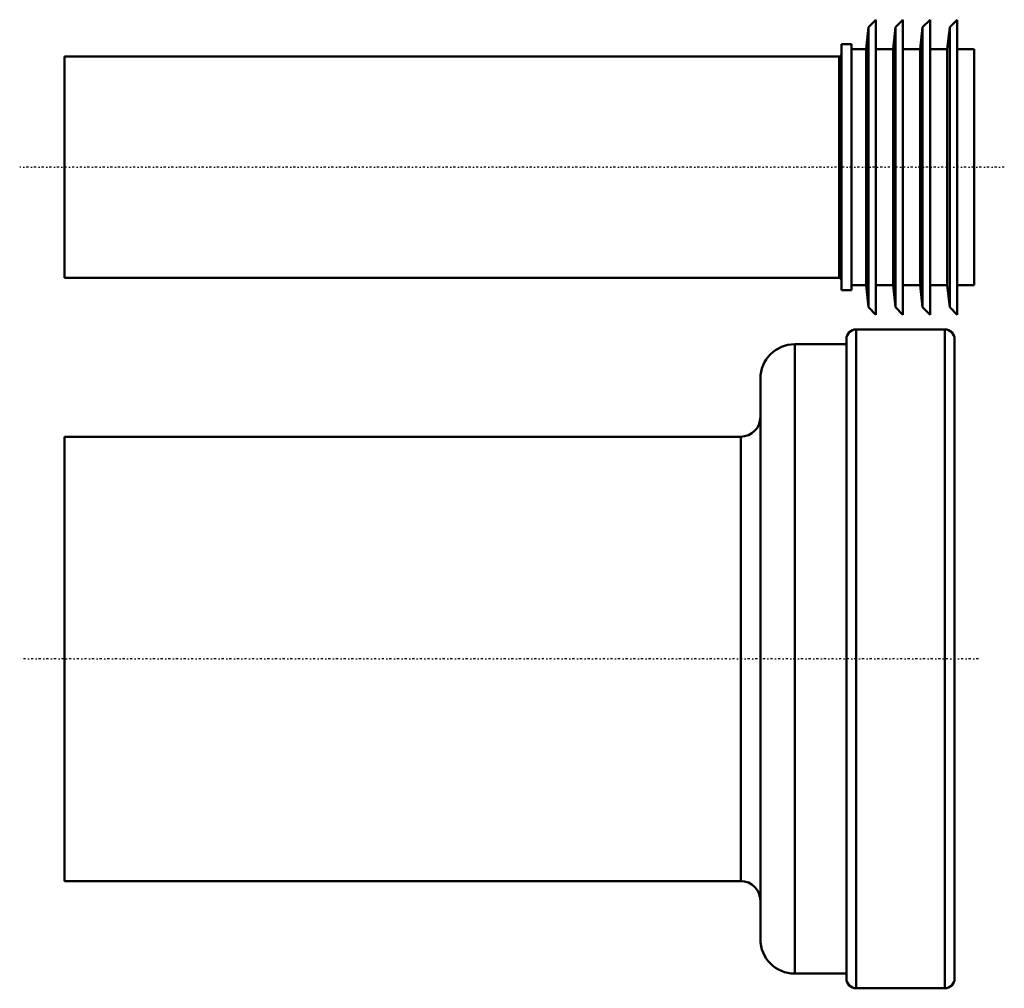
# Model space of a CAD drawing. Header units: millimetres. Extents: x -9 to 191, y -67 to 130.
import ezdxf

# ---------------------------------------------------------------- set-up
doc = ezdxf.new("R2010")
doc.units = ezdxf.units.MM
doc.linetypes.add('Center', pattern=[1.5, 0.45, -0.5, 0.05, -0.5])
doc.layers.add('050', color=1, linetype='Continuous', lineweight=50)
doc.layers.add('MITTE', color=6, linetype='Center', lineweight=25)

# ---------------------------------------------------------------- blocks, each defined once
blk = doc.blocks.new('1_119_668_wwc_0_in_152404_0')
at = {"layer": '050'}
for p, q in [((163.5, 128.5), (163, 124)), ((165, 130), (163.5, 128.5)), ((163.5, 71.5), (163.5, 128.5)), ((165, 70), (165, 130)), ((169, 128.5), (168.5, 124)), ((170.5, 130), (169, 128.5)), ((169, 71.5), (169, 128.5)), ((170.5, 70), (170.5, 130)), ((174.5, 128.5), (174, 124)), ((176, 130), (174.5, 128.5)), ((174.5, 71.5), (174.5, 128.5)), ((176, 70), (176, 130)), ((180, 128.5), (179.5, 124)), ((181.5, 130), (180, 128.5)), ((180, 71.5), (180, 128.5)), ((181.5, 70), (181.5, 130)), ((163, 124), (160, 124)), ((163, 76), (163, 124)), ((168.5, 124), (165, 124)), ((168.5, 76), (168.5, 124)), ((174, 124), (170.5, 124)), ((174, 76), (174, 124)), ((179.5, 124), (176, 124)), ((179.5, 76), (179.5, 124)), ((185, 124), (181.5, 124)), ((185, 76), (185, 124)), ((160, 76), (163, 76)), ((163, 76), (163.5, 71.5)), ((165, 76), (168.5, 76)), ((168.5, 76), (169, 71.5)), ((170.5, 76), (174, 76)), ((174, 76), (174.5, 71.5)), ((176, 76), (179.5, 76)), ((179.5, 76), (180, 71.5)), ((181.5, 76), (185, 76)), ((163.5, 71.5), (165, 70)), ((169, 71.5), (170.5, 70)), ((174.5, 71.5), (176, 70)), ((180, 71.5), (181.5, 70))]:
    blk.add_line(p, q, dxfattribs=at)
blk = doc.blocks.new('2_861_055_0_in_152404_0')
at = {"layer": '050'}
for p, q in [((158, 75), (158, 125)), ((160, 125), (158, 125)), ((160, 75), (160, 125)), ((0, 77.5), (0, 122.5)), ((157.5, 122.5), (0, 122.5)), ((157.5, 77.5), (157.5, 122.5)), ((0, 77.5), (157.5, 77.5)), ((158, 75), (160, 75))]:
    blk.add_line(p, q, dxfattribs=at)
for centre, start, end in [((157.5, 123), 270, 0), ((157.5, 77), 0, 90)]:
    blk.add_arc(centre, 0.5, start, end, dxfattribs=at)
at = {"layer": 'MITTE'}
blk.add_line((191.1, 100), (-9.1, 100), dxfattribs=at)
blk = doc.blocks.new('3_152_424_wwc_0_in_152404_0')
at = {"layer": '050'}
for p, q in [((179, 67), (161, 67)), ((161, -67), (161, 67)), ((179, -67), (179, 67)), ((159, -65), (159, 65)), ((181, -65), (181, 65)), ((161, -67), (179, -67))]:
    blk.add_line(p, q, dxfattribs=at)
for centre, start, end in [((161, 65), 90, 180), ((179, 65), 0, 90), ((161, -65), 180, 270), ((179, -65), 270, 360)]:
    blk.add_arc(centre, 2, start, end, dxfattribs=at)
blk = doc.blocks.new('4_895_591_wwc_0_in_152404_0')
at = {"layer": '050'}
for p, q in [((148.5, -64), (148.5, 64)), ((159, 64), (148.5, 64)), ((141.5, -57), (141.5, 57)), ((0, -45.19), (0, 45.19)), ((137.5, 45.19), (0, 45.19)), ((137.5, -45.19), (137.5, 45.19)), ((0, -45.19), (137.5, -45.19)), ((148.5, -64), (159, -64))]:
    blk.add_line(p, q, dxfattribs=at)
for centre, radius, start, end in [((148.5, 57), 7, 90, 180), ((137.5, 49.19), 4, 270, 360), ((137.5, -49.19), 4, 0, 90), ((148.5, -57), 7, 180, 270)]:
    blk.add_arc(centre, radius, start, end, dxfattribs=at)
at = {"layer": 'MITTE'}
blk.add_line((185.85, 0), (-8.85, 0), dxfattribs=at)

msp = doc.modelspace()

# ---------------------------------------------------------------- block references
for name in ['1_119_668_wwc_0_in_152404_0', '2_861_055_0_in_152404_0', '3_152_424_wwc_0_in_152404_0', '4_895_591_wwc_0_in_152404_0']:
    msp.add_blockref(name, (0, 0))

doc.saveas('drawing.dxf')
